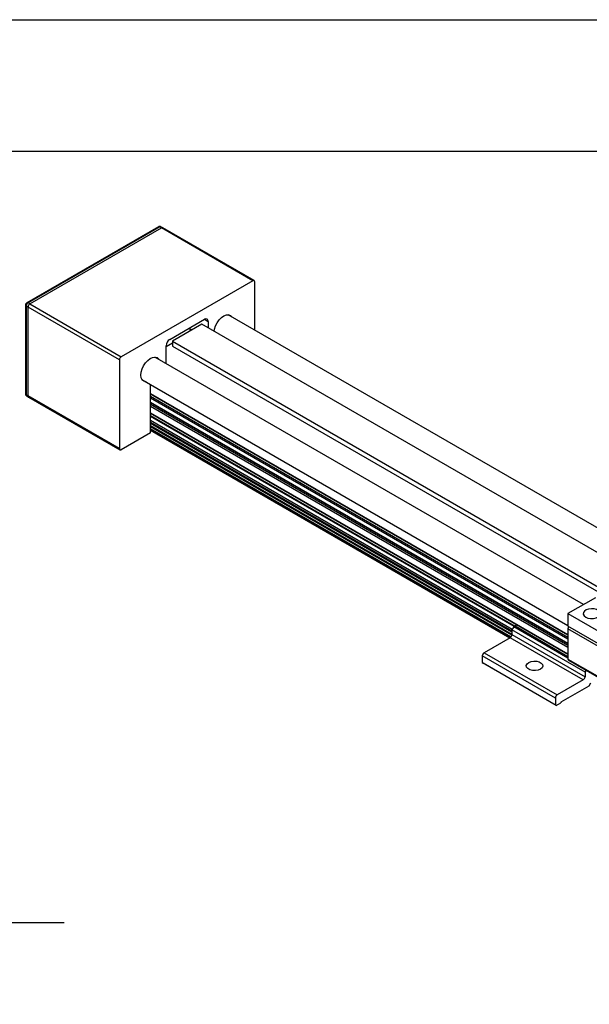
# Model space of a CAD drawing. Header units: millimetres. Extents: x 0 to 1397, y 0 to 1080.
# Tile 6 of 9: x 1079 to 1216, y 842 to 1080. Entities that reach past the tile are written whole.
import ezdxf

# ---------------------------------------------------------------- set-up
doc = ezdxf.new("R2010")
doc.units = ezdxf.units.MM
doc.header["$LTSCALE"] = 5
doc.linetypes.add('SLD-Solid', pattern=[0])
doc.layers.add('DIMENSIONS', color=140, linetype='SLD-Solid', lineweight=25)
doc.layers.add('TEXT', color=140, linetype='SLD-Solid', lineweight=25)
doc.styles.add('SLDTEXTSTYLE0', font='VERDANA.TTF')
doc.dimstyles.new('SLDDIMSTYLE1', dxfattribs={"dimtxt": 10.790039, "dimasz": 16.51, "dimexe": 0, "dimexo": 0.0625, "dimgap": 2.69751, "dimtad": 0, "dimtih": 1, "dimtoh": 1, "dimrnd": 1e-09, "dimzin": 4, "dimdsep": 46, "dimtxsty": 'SLDTEXTSTYLE0', "dimsah": 1, "dimcen": 0.09, "dimadec": 0, "dimazin": 1, "dimtfac": 1, "dimtofl": 0, "dimtmove": 0, "dimatfit": 3, "dimfxl": 0, "dimfrac": 2, "dimtolj": 1, "dimtzin": 12, "dimarcsym": 0})

# ---------------------------------------------------------------- blocks, each defined once
blk = doc.blocks.new('_D_20')
at = {"layer": 'DIMENSIONS'}
for p, q in [((841.67, 861.37), (901.51, 861.37)), ((909.13, 861.37), (1089.35, 861.37)), ((1073.48, 861.37), (1073.48, 821.78)), ((1057.44, 802.21), (1053.82, 802.21)), ((1053.82, 802.21), (1053.82, 785.06)), ((1089.51, 802.21), (1093.13, 802.21)), ((1093.13, 802.21), (1093.13, 785.06)), ((1053.82, 785.06), (1057.44, 785.06)), ((1093.13, 785.06), (1089.51, 785.06)), ((1073.48, 747.37), (1073.48, 782.65)), ((841.67, 747.37), (842.51, 747.37)), ((857.13, 747.37), (901.51, 747.37)), ((909.13, 747.37), (1089.35, 747.37))]:
    blk.add_line(p, q, dxfattribs=at)
for points in [[(1073.48, 861.37), (1070.94, 844.86), (1076.02, 844.86)], [(1073.48, 747.37), (1076.02, 763.88), (1070.94, 763.88)]]:
    blk.add_solid(points, dxfattribs=at)
at = {"layer": 'DIMENSIONS', "char_height": 10.583, "attachment_point": 1, "style": 'SLDTEXTSTYLE0'}
for s, insert in [('114.0', (1052.96, 818.07)), ('4.49', (1057.44, 798.5))]:
    blk.add_mtext(s, dxfattribs=dict(at, insert=insert))

msp = doc.modelspace()

# ---------------------------------------------------------------- linework, layer by layer
at = {"color": 7, "linetype": 'SLD-Solid'}
msp.add_line((0.012, 1079.513), (1397.012, 1079.513), dxfattribs=at)
for p, q in [((1112.146, 1029.488), (1080.327, 1011.119)), ((1112.459, 1029.457), (1080.639, 1011.088)), ((1081.081, 1010.833), (1112.901, 1029.202)), ((1112.901, 1029.202), (1112.459, 1029.457)), ((1113.213, 1029.233), (1112.771, 1029.488)), ((1134.998, 1016.446), (1112.901, 1029.202)), ((1135.31, 1016.477), (1113.213, 1029.233)), ((1134.998, 1016.446), (1103.178, 998.076)), ((1135.44, 1004.49), (1135.44, 1016.19)), ((1081.081, 1010.833), (1080.639, 1011.088)), ((1080.014, 1010.577), (1080.014, 989.144)), ((1080.639, 1010.067), (1080.197, 1010.322)), ((1080.197, 1010.322), (1080.197, 988.889)), ((1102.736, 997.311), (1080.639, 1010.067)), ((1080.639, 988.633), (1080.639, 1010.067)), ((1081.081, 1010.833), (1103.178, 998.076)), ((1114.889, 1002.287), (1123.287, 1007.135)), ((1123.287, 1007.135), (1124.171, 1006.625)), ((1124.171, 1006.625), (1124.171, 1005.041)), ((1232.81, 948.279), (1128.985, 1008.216)), ((1122.623, 1005.934), (1115.552, 1001.852)), ((1119.751, 1005.094), (1119.751, 1004.792)), ((1120.198, 1004.534), (1119.751, 1004.792)), ((1227.432, 945.429), (1122.623, 1005.934)), ((1115.552, 1001.852), (1220.582, 941.22)), ((1115.552, 1001.852), (1115.552, 1000.627)), ((1115.552, 1001.392), (1114.005, 1000.498)), ((1114.005, 996.454), (1114.005, 1000.756)), ((1115.552, 1000.627), (1219.521, 940.607)), ((1102.736, 997.311), (1102.736, 975.877)), ((1214.912, 938.202), (1111.309, 998.01)), ((1108.186, 992.597), (1211.125, 933.171)), ((1110.248, 979.703), (1110.248, 991.406)), ((1080.639, 988.633), (1080.197, 988.889)), ((1080.327, 988.602), (1080.769, 988.347)), ((1102.736, 975.877), (1080.639, 988.633)), ((1080.768, 988.347), (1102.866, 975.591)), ((1110.248, 989.196), (1211.125, 930.962)), ((1110.248, 989.091), (1211.125, 930.856)), ((1110.248, 988.558), (1211.125, 930.323)), ((1211.125, 929.813), (1110.248, 988.048)), ((1211.125, 928.822), (1110.248, 987.056)), ((1211.125, 928.716), (1110.248, 986.951)), ((1211.125, 928.308), (1110.248, 986.543)), ((1211.125, 927.798), (1110.248, 986.032)), ((1110.248, 984.552), (1211.125, 926.318)), ((1110.248, 984.447), (1211.125, 926.212)), ((1198.221, 932.98), (1110.248, 983.766)), ((1198.13, 932.927), (1110.248, 983.66)), ((1110.248, 982.766), (1197.687, 932.288)), ((1110.248, 982.256), (1197.577, 931.842)), ((1110.248, 982.03), (1197.577, 931.616)), ((1197.576, 930.945), (1110.248, 981.358)), ((1197.55, 930.785), (1110.248, 981.184)), ((1197.346, 930.393), (1110.248, 980.674)), ((1197.177, 930.236), (1110.248, 980.418)), ((1110.248, 980.313), (1197.087, 930.182)), ((1110.248, 979.703), (1103.178, 975.622)), ((1217.754, 939.842), (1211.125, 936.015)), ((1211.125, 936.015), (1211.125, 932.953)), ((1211.125, 936.015), (1277.416, 897.746)), ((1198.019, 932.863), (1197.577, 932.097)), ((1198.364, 933.062), (1198.019, 932.863)), ((1211.125, 925.297), (1198.019, 932.863)), ((1198.364, 933.062), (1211.125, 925.695)), ((1277.416, 894.684), (1211.125, 932.953)), ((1197.135, 930.209), (1190.859, 926.586)), ((1214.813, 920.004), (1197.135, 930.209)), ((1215.254, 921.892), (1197.577, 932.097)), ((1197.577, 932.097), (1197.577, 930.975)), ((1197.577, 930.975), (1215.254, 920.77)), ((1223.941, 924.942), (1211.125, 932.341)), ((1211.125, 932.341), (1211.125, 925.043)), ((1208.095, 915.616), (1190.417, 925.821)), ((1190.417, 925.821), (1190.417, 924.188)), ((1190.859, 926.586), (1208.537, 916.381)), ((1190.417, 924.188), (1208.095, 913.983)), ((1190.417, 924.188), (1190.638, 924.06)), ((1208.316, 913.855), (1190.638, 924.06)), ((1211.125, 925.043), (1223.941, 917.644)), ((1211.254, 924.757), (1224.07, 917.358)), ((1215.254, 921.892), (1215.495, 922.309)), ((1215.254, 921.892), (1215.254, 920.77)), ((1214.813, 920.004), (1208.537, 916.381)), ((1216.138, 918.473), (1209.421, 914.595)), ((1216.58, 919.238), (1216.138, 918.473)), ((1208.095, 915.616), (1208.095, 913.983)), ((1208.316, 913.855), (1208.095, 913.983)), ((1208.316, 913.855), (1209.421, 914.493)), ((1209.421, 914.595), (1209.421, 914.493))]:
    msp.add_line(p, q)
at = {"flags": 128}
for points in [[(1125.623, 1004.202), (1125.718, 1004.761), (1125.972, 1005.535), (1126.357, 1006.287), (1126.847, 1006.969), (1127.409, 1007.533), (1128.006, 1007.944), (1128.597, 1008.173), (1129.144, 1008.205), (1129.609, 1008.038), (1129.963, 1007.683), (1129.993, 1007.634)], [(1109.186, 992.019), (1109.099, 992.023), (1108.621, 992.165), (1108.252, 992.497), (1108.015, 992.996), (1107.928, 993.631), (1107.996, 994.357), (1108.213, 995.128), (1108.567, 995.89), (1109.032, 996.595), (1109.579, 997.194), (1110.17, 997.648), (1110.767, 997.926), (1111.329, 998.01), (1111.818, 997.894), (1112.204, 997.586), (1112.312, 997.431)], [(1215.411, 935.174), (1215.964, 934.946), (1216.615, 934.834), (1217.293, 934.85), (1217.926, 934.993), (1218.444, 935.246), (1218.791, 935.583), (1218.931, 935.966), (1218.847, 936.355), (1218.548, 936.707), (1218.068, 936.984), (1217.458, 937.157), (1216.785, 937.205), (1216.12, 937.125), (1215.537, 936.924), (1215.098, 936.625), (1214.851, 936.26), (1214.823, 935.868), (1215.017, 935.492), (1215.411, 935.174)], [(1201.643, 924.239), (1202.212, 924.469), (1202.883, 924.573), (1203.575, 924.538), (1204.204, 924.369), (1204.695, 924.085), (1204.989, 923.722), (1205.049, 923.322), (1204.869, 922.935), (1204.471, 922.606), (1203.902, 922.376), (1203.231, 922.273), (1202.539, 922.308), (1201.91, 922.477), (1201.419, 922.761), (1201.125, 923.124), (1201.064, 923.523), (1201.244, 923.911), (1201.643, 924.239)], [(1203.266, 922.275), (1202.883, 922.276), (1202.848, 922.275)]]:
    msp.add_lwpolyline(points, dxfattribs=at)
for centre, radius, start, end in [((1112.276, 1029.201), 0.314, 54.38242, 114.30712), ((1112.642, 1029.201), 0.314, 65.69288, 125.61758), ((1135.17, 1016.234), 0.273, 350.78596, 129.20329), ((1081.157, 1010.279), 0.961, 122.60548, 177.39452), ((1080.456, 1010.832), 0.314, 54.38738, 114.25021), ((1080.313, 1010.599), 0.3, 184.04669, 247.26194), ((1123.632, 1006.712), 0.546, 350.78596, 129.20329), ((1120.492, 1004.754), 0.742, 177.07006, 213.39322), ((1115.924, 1000.669), 1.921, 122.60548, 177.39452), ((1103.696, 997.267), 0.961, 122.60548, 177.39452), ((1080.327, 989.175), 0.314, 185.6948, 245.62534), ((1080.495, 988.851), 0.3, 172.74417, 235.94365), ((1103.006, 975.833), 0.273, 170.78596, 309.20329), ((1200.179, 929.944), 3.608, 111.62584, 120.21461), ((1212.057, 932.304), 0.933, 144.06523, 177.72068), ((1196.617, 931.018), 0.961, 302.60548, 357.39452), ((1191.377, 925.777), 0.961, 122.60548, 177.39452), ((1211.422, 925.005), 0.3, 172.74417, 235.94365), ((1214.295, 920.813), 0.961, 302.60548, 357.39452), ((1209.055, 915.572), 0.961, 122.60548, 177.39452)]:
    msp.add_arc(centre, radius, start, end)
for points, knots in [([(1112.77, 1029.486), (1112.763, 1029.491), (1112.705, 1029.529), (1112.568, 1029.571), (1112.365, 1029.573), (1112.211, 1029.539), (1112.151, 1029.489), (1112.147, 1029.486)], [0, 0, 0, 0, 0.0382851, 0.3230374, 0.6379493, 0.9791996, 1, 1, 1, 1]), ([(1113.213, 1029.233), (1113.168, 1029.249), (1113.076, 1029.282), (1112.959, 1029.229), (1112.901, 1029.202)], [0, 0, 0, 0, 0.4999489, 1, 1, 1, 1]), ([(1080.328, 1011.117), (1080.268, 1011.074), (1080.146, 1010.988), (1080.035, 1010.79), (1080.022, 1010.647), (1080.015, 1010.578)], [0, 0, 0, 0, 0.3394587, 0.6813392, 1, 1, 1, 1]), ([(1081.081, 1010.833), (1080.965, 1010.766), (1080.85, 1010.645), (1080.687, 1010.361), (1080.639, 1010.201), (1080.639, 1010.067)], [0, 0, 0, 0, 0.5, 0.5, 1, 1, 1, 1]), ([(1080.015, 989.144), (1080.015, 989.142), (1080.006, 989.088), (1080.031, 988.977), (1080.075, 988.881), (1080.098, 988.831)], [0, 0, 0, 0, 0.0203618, 0.498559, 1, 1, 1, 1]), ([(1080.098, 988.831), (1080.145, 988.765), (1080.209, 988.674), (1080.303, 988.619), (1080.328, 988.604)], [0, 0, 0, 0, 0.7368643, 1, 1, 1, 1])]:
    msp.add_open_spline(points, degree=3, knots=knots)
msp.add_open_spline([(1080.769, 988.347), (1080.687, 988.395), (1080.639, 988.5), (1080.639, 988.633)], degree=3)
at = {"layer": 'TEXT'}
msp.add_line((31.75, 1047.75), (1365.25, 1047.75), dxfattribs=at)

# ---------------------------------------------------------------- dimensions: what is measured, and where the dimension line sits
at = {"layer": 'DIMENSIONS'}
dim = msp.add_linear_dim(base=(1073.475, 747.369), p1=(835.322, 861.369), p2=(835.322, 747.369), angle=90, dimstyle='SLDDIMSTYLE1', dxfattribs=at)
dim.commit()
dim.dimension.update_dxf_attribs({"geometry": '_D_20', "text_midpoint": (1073.475, 802.212), "dimtype": 160})

doc.saveas('drawing.dxf')
